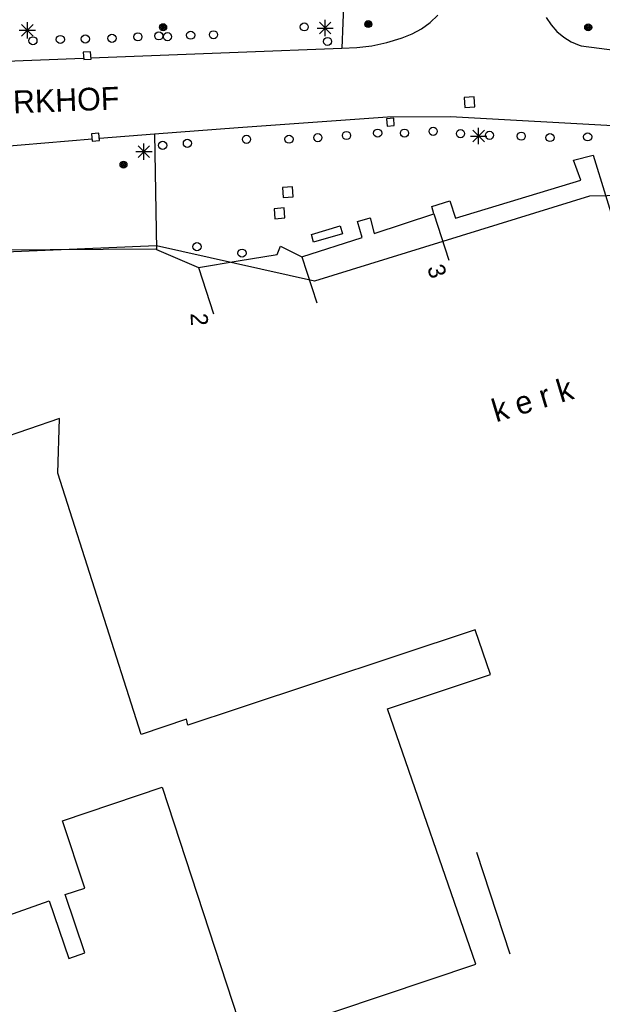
# Model space of a CAD drawing. Header units: millimetres. Extents: x 135944 to 142000, y 454200 to 456692.
# Tile 52 of 185: x 136962 to 136997, y 455892 to 455953. Entities that reach past the tile are written whole.
import ezdxf
from ezdxf.enums import TextEntityAlignment as Align

# ---------------------------------------------------------------- set-up
doc = ezdxf.new("R2010")
doc.units = ezdxf.units.MM
doc.layers.add('TotaalGBKN2013_Bistad', color=251, linetype='Continuous')
doc.layers.add('TotaalGBKN2013X$0$Contouren', color=251, linetype='Continuous')
doc.styles.add('TotaalGBKN2013X$0$GBKN binnenstad 2009$0$Standard', font='txt')

msp = doc.modelspace()

# ---------------------------------------------------------------- linework, layer by layer
at = {"layer": 'TotaalGBKN2013_Bistad'}
for p, q in [((136981.536, 455954.692), (136981.391, 455951.116)), ((136961.654, 455951.871), (136962.362, 455952.579)), ((136962.362, 455951.871), (136961.654, 455952.579)), ((136962.008, 455951.725), (136962.008, 455952.725)), ((136980.007, 455952.008), (136980.715, 455952.716)), ((136980.715, 455952.008), (136980.007, 455952.716)), ((136980.361, 455951.862), (136980.361, 455952.862)), ((136986.292, 455952.323), (136986.826, 455952.706)), ((136986.826, 455952.706), (136987.309, 455953.151)), ((136993.991, 455953.015), (136994.287, 455952.559)), ((136961.508, 455952.225), (136962.508, 455952.225)), ((136979.861, 455952.362), (136980.861, 455952.362)), ((136985.105, 455951.765), (136985.715, 455952.008)), ((136985.715, 455952.008), (136986.292, 455952.323)), ((136994.287, 455952.559), (136994.647, 455952.151)), ((136994.647, 455952.151), (136995.063, 455951.8)), ((136983.246, 455951.273), (136984.157, 455951.47)), ((136984.157, 455951.47), (136985.047, 455951.744)), ((136985.047, 455951.744), (136985.105, 455951.765)), ((136995.063, 455951.8), (136995.526, 455951.514)), ((136995.526, 455951.514), (136996.026, 455951.299)), ((136965.905, 455950.902), (136965.456, 455950.877)), ((136965.456, 455950.877), (136965.481, 455950.428)), ((136965.93, 455950.453), (136965.905, 455950.902)), ((136965.911, 455950.519), (136975, 455950.87)), ((136975, 455950.87), (136981.391, 455951.116)), ((136981.391, 455951.116), (136982.322, 455951.155)), ((136982.322, 455951.155), (136983.246, 455951.273)), ((136996.026, 455951.299), (136996.136, 455951.263)), ((136996.136, 455951.263), (137000, 455950.781)), ((136957.377, 455950.199), (136965.473, 455950.503)), ((136965.481, 455950.428), (136965.93, 455950.453)), ((136989.549, 455948.128), (136988.931, 455948.082)), ((136989.549, 455948.128), (136988.931, 455948.082)), ((136988.931, 455948.082), (136988.977, 455947.464)), ((136988.931, 455948.082), (136988.977, 455947.464)), ((136989.595, 455947.51), (136989.549, 455948.128)), ((136989.595, 455947.51), (136989.549, 455948.128)), ((136988.977, 455947.464), (136989.595, 455947.51)), ((136988.977, 455947.464), (136989.595, 455947.51)), ((136975, 455946.228), (136984.21, 455946.896)), ((136975, 455946.228), (136984.21, 455946.896)), ((136984.591, 455946.81), (136984.143, 455946.776)), ((136984.591, 455946.81), (136984.143, 455946.776)), ((136984.143, 455946.776), (136984.177, 455946.328)), ((136984.143, 455946.776), (136984.177, 455946.328)), ((136984.21, 455946.896), (136988.086, 455946.923)), ((136984.21, 455946.896), (136988.086, 455946.923)), ((136984.625, 455946.362), (136984.591, 455946.81)), ((136984.625, 455946.362), (136984.591, 455946.81)), ((136988.086, 455946.923), (137000, 455946.254)), ((136988.086, 455946.923), (137000, 455946.254)), ((136969.835, 455945.854), (136975, 455946.228)), ((136984.177, 455946.328), (136984.625, 455946.362)), ((136984.177, 455946.328), (136984.625, 455946.362)), ((136989.467, 455945.358), (136990.175, 455946.066)), ((136990.175, 455945.358), (136989.467, 455946.066)), ((136989.467, 455945.358), (136990.175, 455946.066)), ((136990.175, 455945.358), (136989.467, 455946.066)), ((136989.821, 455945.212), (136989.821, 455946.212)), ((136989.821, 455945.212), (136989.821, 455946.212)), ((136958.169, 455944.881), (136966, 455945.534)), ((136966.413, 455945.88), (136965.965, 455945.846)), ((136965.965, 455945.846), (136965.999, 455945.398)), ((136965.999, 455945.398), (136966.447, 455945.432)), ((136966.447, 455945.432), (136966.413, 455945.88)), ((136966.444, 455945.571), (136969.835, 455945.854)), ((136969.835, 455945.854), (136969.968, 455938.722)), ((136989.321, 455945.712), (136990.321, 455945.712)), ((136989.321, 455945.712), (136990.321, 455945.712)), ((136968.691, 455944.752), (136969.691, 455944.752)), ((136968.837, 455944.398), (136969.545, 455945.106)), ((136969.545, 455944.398), (136968.837, 455945.106)), ((136969.191, 455944.252), (136969.191, 455945.252)), ((136995.666, 455944.227), (136996.889, 455944.524)), ((136995.666, 455944.227), (136996.889, 455944.524)), ((136996.119, 455942.99), (136995.666, 455944.227)), ((136996.119, 455942.99), (136995.666, 455944.227)), ((136996.889, 455944.524), (136998.4, 455939.599)), ((136996.889, 455944.524), (136998.4, 455939.599)), ((136988.389, 455940.652), (136996.119, 455942.99)), ((136988.389, 455940.652), (136996.119, 455942.99)), ((136978.345, 455942.587), (136977.727, 455942.541)), ((136978.345, 455942.587), (136977.727, 455942.541)), ((136977.727, 455942.541), (136977.773, 455941.923)), ((136977.727, 455942.541), (136977.773, 455941.923)), ((136978.391, 455941.969), (136978.345, 455942.587)), ((136978.391, 455941.969), (136978.345, 455942.587)), ((136977.773, 455941.923), (136978.391, 455941.969)), ((136977.773, 455941.923), (136978.391, 455941.969)), ((136986.947, 455941.372), (136988.056, 455941.724)), ((136986.947, 455941.372), (136988.056, 455941.724)), ((136988.056, 455941.724), (136988.389, 455940.652)), ((136988.056, 455941.724), (136988.389, 455940.652)), ((136977.832, 455941.282), (136977.214, 455941.236)), ((136977.832, 455941.282), (136977.214, 455941.236)), ((136977.214, 455941.236), (136977.26, 455940.618)), ((136977.214, 455941.236), (136977.26, 455940.618)), ((136977.878, 455940.664), (136977.832, 455941.282)), ((136977.878, 455940.664), (136977.832, 455941.282)), ((136987.066, 455940.909), (136986.947, 455941.372)), ((136987.066, 455940.909), (136986.947, 455941.372)), ((136977.26, 455940.618), (136977.878, 455940.664)), ((136977.26, 455940.618), (136977.878, 455940.664)), ((136982.36, 455940.455), (136983.134, 455940.68)), ((136982.36, 455940.455), (136983.134, 455940.68)), ((136982.635, 455939.459), (136982.36, 455940.455)), ((136982.635, 455939.459), (136982.36, 455940.455)), ((136983.134, 455940.68), (136983.386, 455939.704)), ((136983.134, 455940.68), (136983.386, 455939.704)), ((136983.386, 455939.704), (136987.066, 455940.909)), ((136983.386, 455939.704), (136987.066, 455940.909)), ((136987.066, 455940.909), (136987.99, 455938.056)), ((136987.066, 455940.909), (136987.99, 455938.056)), ((136979.511, 455939.644), (136981.287, 455940.172)), ((136979.511, 455939.644), (136981.287, 455940.172)), ((136981.287, 455940.172), (136981.429, 455939.693)), ((136981.287, 455940.172), (136981.429, 455939.693)), ((136978.926, 455938.28), (136982.635, 455939.459)), ((136978.926, 455938.28), (136982.635, 455939.459)), ((136979.653, 455939.165), (136979.511, 455939.644)), ((136979.653, 455939.165), (136979.511, 455939.644)), ((136981.429, 455939.693), (136979.653, 455939.165)), ((136981.429, 455939.693), (136979.653, 455939.165)), ((136969.919, 455938.743), (136959.651, 455938.68)), ((136969.968, 455938.722), (136969.919, 455938.743)), ((136969.968, 455938.722), (136972.551, 455937.62)), ((136977.395, 455938.419), (136977.605, 455938.923)), ((136977.395, 455938.419), (136977.605, 455938.923)), ((136977.605, 455938.923), (136978.926, 455938.28)), ((136977.605, 455938.923), (136978.926, 455938.28)), ((136972.551, 455937.62), (136975, 455938.024)), ((136975, 455938.024), (136977.395, 455938.419)), ((136975, 455938.024), (136977.395, 455938.419)), ((136978.926, 455938.28), (136979.85, 455935.427)), ((136978.926, 455938.28), (136979.85, 455935.427)), ((136972.551, 455937.62), (136973.474, 455934.766)), ((136963.994, 455928.303), (136954.205, 455924.986)), ((136963.893, 455924.941), (136963.994, 455928.303)), ((136969.032, 455908.84), (136963.893, 455924.941)), ((136989.601, 455915.288), (136975, 455910.445)), ((136989.601, 455915.288), (136975, 455910.445)), ((136990.555, 455912.534), (136989.601, 455915.288)), ((136990.555, 455912.534), (136989.601, 455915.288)), ((136984.202, 455910.421), (136990.555, 455912.534)), ((136984.202, 455910.421), (136990.555, 455912.534)), ((136975, 455910.445), (136971.905, 455909.418)), ((136989.64, 455894.704), (136984.202, 455910.421)), ((136989.64, 455894.704), (136984.202, 455910.421)), ((136971.809, 455909.792), (136969.032, 455908.84)), ((136971.905, 455909.418), (136971.809, 455909.792)), ((136964.178, 455903.528), (136970.311, 455905.606)), ((136964.178, 455903.528), (136970.311, 455905.606)), ((136970.311, 455905.606), (136975, 455891.294)), ((136970.311, 455905.606), (136975, 455891.294)), ((136965.55, 455899.383), (136964.178, 455903.528)), ((136965.55, 455899.383), (136964.178, 455903.528)), ((136964.331, 455898.988), (136965.55, 455899.383)), ((136964.331, 455898.988), (136965.55, 455899.383)), ((136957.757, 455896.611), (136963.359, 455898.599)), ((136957.757, 455896.611), (136963.359, 455898.599)), ((136963.359, 455898.599), (136964.572, 455895.042)), ((136963.359, 455898.599), (136964.572, 455895.042)), ((136965.541, 455895.398), (136964.331, 455898.988)), ((136965.541, 455895.398), (136964.331, 455898.988)), ((136964.572, 455895.042), (136965.541, 455895.398)), ((136964.572, 455895.042), (136965.541, 455895.398)), ((136975.441, 455889.948), (136989.64, 455894.704)), ((136975.441, 455889.948), (136989.64, 455894.704))]:
    msp.add_line(p, q, dxfattribs=at)
for centre, radius in [((136970.375, 455952.415), 0.215), ((136979.074, 455952.433), 0.25), ((136983.021, 455952.608), 0.215), ((136983.021, 455952.608), 0.155), ((136983.021, 455952.608), 0.095), ((136983.021, 455952.608), 0.035), ((136996.574, 455952.406), 0.215), ((136967.221, 455951.731), 0.25), ((136968.821, 455951.821), 0.25), ((136970.111, 455951.881), 0.25), ((136970.375, 455952.415), 0.155), ((136970.375, 455952.415), 0.095), ((136970.375, 455952.415), 0.035), ((136970.641, 455951.831), 0.25), ((136972.071, 455951.921), 0.25), ((136973.481, 455951.951), 0.25), ((136996.574, 455952.406), 0.155), ((136996.574, 455952.406), 0.095), ((136996.574, 455952.406), 0.035), ((136962.351, 455951.581), 0.25), ((136964.041, 455951.661), 0.25), ((136965.581, 455951.691), 0.25), ((136980.511, 455951.539), 0.25), ((136981.679, 455945.744), 0.25), ((136981.679, 455945.744), 0.25), ((136983.596, 455945.892), 0.25), ((136983.596, 455945.892), 0.25), ((136985.254, 455945.893), 0.25), ((136985.254, 455945.893), 0.25), ((136987.018, 455946.004), 0.25), ((136987.018, 455946.004), 0.25), ((136988.703, 455945.858), 0.25), ((136988.703, 455945.858), 0.25), ((136990.488, 455945.758), 0.25), ((136990.488, 455945.758), 0.25), ((136992.448, 455945.705), 0.25), ((136992.448, 455945.705), 0.25), ((136996.54, 455945.659), 0.25), ((136996.54, 455945.659), 0.25), ((136970.346, 455945.137), 0.25), ((136971.871, 455945.264), 0.25), ((136975.512, 455945.511), 0.25), ((136975.512, 455945.511), 0.25), ((136978.134, 455945.515), 0.25), ((136978.134, 455945.515), 0.25), ((136979.913, 455945.612), 0.25), ((136979.913, 455945.612), 0.25), ((136994.218, 455945.616), 0.25), ((136994.218, 455945.616), 0.25), ((136967.933, 455943.944), 0.215), ((136967.933, 455943.944), 0.155), ((136967.933, 455943.944), 0.095), ((136967.933, 455943.944), 0.035), ((136972.46, 455938.895), 0.25), ((136975.237, 455938.499), 0.25), ((136975.237, 455938.499), 0.25)]:
    msp.add_circle(centre, radius, dxfattribs=at)
at = {"layer": 'TotaalGBKN2013X$0$Contouren'}
for p, q in [((136996.648, 455942.017), (136979.7, 455936.766)), ((137005.795, 455942.15), (136996.648, 455942.017)), ((136969.964, 455938.956), (136925.553, 455937.1)), ((136979.7, 455936.766), (136969.964, 455938.956)), ((136991.761, 455895.306), (136989.706, 455901.576))]:
    msp.add_line(p, q, dxfattribs=at)

# ---------------------------------------------------------------- texts
at = {"layer": 'TotaalGBKN2013_Bistad', "style": 'TotaalGBKN2013X$0$GBKN binnenstad 2009$0$Standard'}
msp.add_text('PIETERSKERKHOF', height=1.4, rotation=2.15041, dxfattribs=at).set_placement((136959.173, 455947.034), align=Align.CENTER)
for s, rotation, p in [('3', 287.9019, (136987.138, 455937.762)), ('3', 287.9019, (136987.138, 455937.762)), ('2', 272.1154, (136972.596, 455934.81))]:
    msp.add_text(s, height=1.054, rotation=rotation, dxfattribs=at).set_placement(p, align=Align.MIDDLE_LEFT)
msp.add_text('k e r k', height=1.4, rotation=16.8224, dxfattribs=at).set_placement((136993.124, 455929.505), align=Align.MIDDLE)
msp.add_text('k e r k', height=1.4, rotation=16.8224, dxfattribs=at).set_placement((136993.124, 455929.505), align=Align.MIDDLE)

doc.saveas('drawing.dxf')
